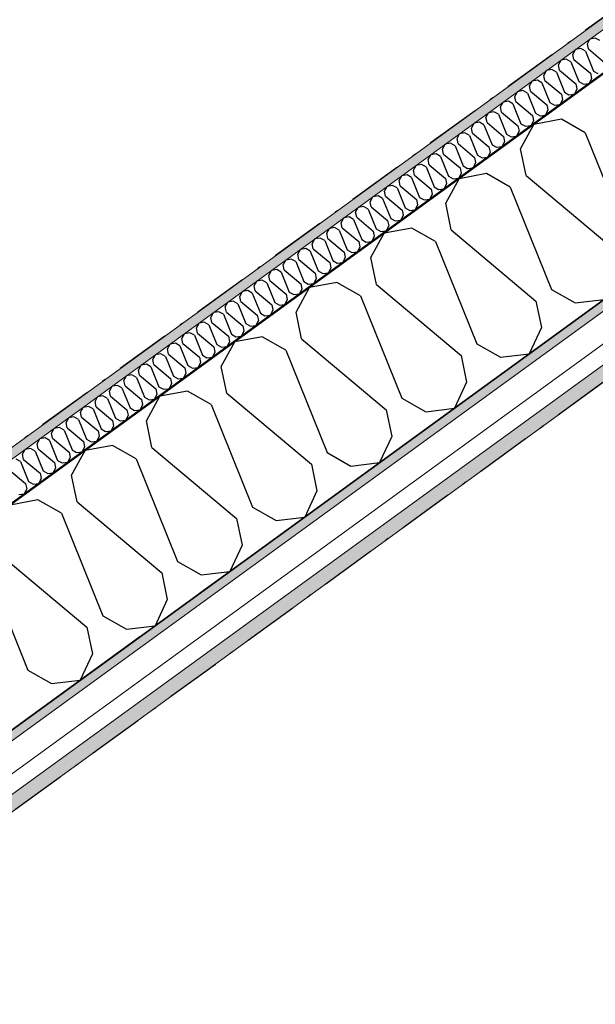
# Model space of a CAD drawing. Header units: millimetres. Extents: x -150 to 340869, y -1115 to 365939.
# Tile 179 of 193: x 330194 to 330975, y 336921 to 338256. Entities that reach past the tile are written whole.
import ezdxf
from ezdxf.enums import TextEntityAlignment as Align

# ---------------------------------------------------------------- set-up
doc = ezdxf.new("R2010")
doc.units = ezdxf.units.MM
doc.header["$LTSCALE"] = 0.5
doc.header["$MEASUREMENT"] = 0
for name, pattern in [('Akselinje', [1500, 1000, -200, 100, -200]), ('Over snittplan', [260, 150, -50, 10, -50]), ('PLINE', [0])]:
    doc.linetypes.add(name, pattern=pattern)
for name, color, linetype in [('232- Ikke-bærende yttervegger (Skravur)(Nye konstruksjoner)', 7, 'Continuous'), ('232- Ikke-bærende yttervegger(Nye konstruksjoner)', 7, 'Continuous'), ('255- Gulvoverflate(Nye konstruksjoner)', 7, 'Continuous'), ('82-- Modullinjer(Nye konstruksjoner)', 7, 'Continuous'), ('842-M___1_50 Målsetting bygning(Nye konstruksjoner)', 7, 'Continuous')]:
    doc.layers.add(name, color=color, linetype=linetype)
doc.layers.add('235- Utvendig kledning og overflate(Nye konstruksjoner)', color=7, linetype='Continuous', lineweight=0)
doc.layers.add('236- Innvendig kledning og overflate(Nye konstruksjoner)', color=7, linetype='Continuous', lineweight=0)
doc.styles.add('GENERATED_STYLE_2', font='arial.ttf')
doc.styles.add('GENERATED_STYLE_4', font='arial.ttf')
doc.dimstyles.new('GENERATED_STYLE__3', dxfattribs={"dimtxt": 100, "dimasz": 95, "dimexe": 0.18, "dimexo": 0.0625, "dimgap": 0, "dimtad": 1, "dimdec": 0, "dimzin": 0, "dimdsep": 46, "dimtxsty": 'GENERATED_STYLE_2', "dimblk": 'ARROWHEAD_6', "dimblk1": 'ARROWHEAD_6', "dimblk2": 'ARROWHEAD_6', "dimcen": 0.09, "dimse1": 1, "dimse2": 1, "dimclrd": 256, "dimclre": 256, "dimclrt": 256, "dimadec": 1, "dimazin": 0, "dimtfac": 1, "dimtdec": 4, "dimtmove": 0, "dimatfit": 3, "dimfxl": 1, "dimtolj": 1, "dimtzin": 0, "dimarcsym": 0})
pattern_1 = [(0, (0, 0), (0, 43.30127), [0, -25]), (0, (12.5, 21.65), (0, 43.30127), [0, -25])]

# ---------------------------------------------------------------- blocks, each defined once
blk = doc.blocks.new('*X57')
at = {"layer": '232- Ikke-bærende yttervegger (Skravur)(Nye konstruksjoner)', "linetype": 'PLINE'}
for p, q in [((330963.7, 338223.4), (330967.2, 338229.9)), ((330965.2, 338216.4), (330963.7, 338223.4)), ((330974.5, 338231.2), (330967.2, 338229.9)), ((330980.7, 338227.7), (330974.5, 338231.2)), ((330944.1, 338209.1), (330947.6, 338215.6)), ((330945.5, 338202.1), (330944.1, 338209.1)), ((330954.8, 338216.9), (330947.6, 338215.6)), ((330961, 338213.4), (330954.8, 338216.9)), ((330961, 338213.4), (330971.9, 338186.5)), ((330965.2, 338216.4), (330987.4, 338197.8)), ((330924.4, 338194.9), (330928, 338201.3)), ((330925.9, 338187.9), (330924.4, 338194.9)), ((330935.2, 338202.7), (330928, 338201.3)), ((330941.4, 338199.2), (330935.2, 338202.7)), ((330941.4, 338199.2), (330952.2, 338172.2)), ((330945.5, 338202.1), (330967.8, 338183.5)), ((330904.8, 338180.6), (330908.3, 338187)), ((330915.5, 338188.4), (330908.3, 338187)), ((330921.7, 338184.9), (330915.5, 338188.4)), ((330921.7, 338184.9), (330932.6, 338158)), ((330925.9, 338187.9), (330948.1, 338169.2)), ((330967.8, 338183.5), (330969.2, 338176.5)), ((330971.9, 338186.5), (330978.1, 338183)), ((330885.2, 338166.3), (330888.7, 338172.8)), ((330895.9, 338174.1), (330888.7, 338172.8)), ((330902.1, 338170.6), (330895.9, 338174.1)), ((330902.1, 338170.6), (330913, 338143.7)), ((330906.2, 338173.6), (330904.8, 338180.6)), ((330906.2, 338173.6), (330928.5, 338155)), ((330948.1, 338169.2), (330949.5, 338162.2)), ((330952.2, 338172.2), (330958.5, 338168.7)), ((330958.5, 338168.7), (330966, 338169.6)), ((330969.2, 338176.5), (330966, 338169.6)), ((330865.5, 338152.1), (330869, 338158.5)), ((330876.2, 338159.9), (330869, 338158.5)), ((330882.5, 338156.3), (330876.2, 338159.9)), ((330882.5, 338156.3), (330893.3, 338129.4)), ((330886.6, 338159.3), (330885.2, 338166.3)), ((330886.6, 338159.3), (330908.8, 338140.7)), ((330928.5, 338155), (330929.9, 338148)), ((330932.6, 338158), (330938.8, 338154.4)), ((330938.8, 338154.4), (330946.4, 338155.3)), ((330949.5, 338162.2), (330946.4, 338155.3)), ((330845.9, 338137.8), (330849.4, 338144.2)), ((330856.6, 338145.6), (330849.4, 338144.2)), ((330862.8, 338142.1), (330856.6, 338145.6)), ((330862.8, 338142.1), (330873.7, 338115.1)), ((330866.9, 338145.1), (330865.5, 338152.1)), ((330866.9, 338145.1), (330889.2, 338126.4)), ((330913, 338143.7), (330919.2, 338140.2)), ((330919.2, 338140.2), (330926.7, 338141.1)), ((330929.9, 338148), (330926.7, 338141.1)), ((330826.2, 338123.5), (330829.7, 338130)), ((330836.9, 338131.3), (330829.7, 338130)), ((330843.2, 338127.8), (330836.9, 338131.3)), ((330843.2, 338127.8), (330854, 338100.9)), ((330847.3, 338130.8), (330845.9, 338137.8)), ((330847.3, 338130.8), (330869.5, 338112.1)), ((330893.3, 338129.4), (330899.5, 338125.9)), ((330910.3, 338133.7), (330907.1, 338126.8)), ((330908.8, 338140.7), (330910.3, 338133.7)), ((330806.6, 338109.2), (330810.1, 338115.7)), ((330817.3, 338117), (330810.1, 338115.7)), ((330823.5, 338113.5), (330817.3, 338117)), ((330827.6, 338116.5), (330826.2, 338123.5)), ((330827.6, 338116.5), (330849.9, 338097.9)), ((330873.7, 338115.1), (330879.9, 338111.6)), ((330890.6, 338119.4), (330887.4, 338112.5)), ((330889.2, 338126.4), (330890.6, 338119.4)), ((330899.5, 338125.9), (330907.1, 338126.8)), ((330786.9, 338095), (330790.5, 338101.4)), ((330797.7, 338102.8), (330790.5, 338101.4)), ((330803.9, 338099.2), (330797.7, 338102.8)), ((330808, 338102.2), (330806.6, 338109.2)), ((330808, 338102.2), (330830.2, 338083.6)), ((330823.5, 338113.5), (330834.4, 338086.6)), ((330854, 338100.9), (330860.2, 338097.4)), ((330871, 338105.1), (330867.8, 338098.3)), ((330869.5, 338112.1), (330871, 338105.1)), ((330879.9, 338111.6), (330887.4, 338112.5)), ((330778, 338088.5), (330770.8, 338087.1)), ((330784.2, 338085), (330778, 338088.5)), ((330788.4, 338088), (330786.9, 338095)), ((330788.4, 338088), (330810.6, 338069.3)), ((330803.9, 338099.2), (330814.7, 338072.3)), ((330851.3, 338090.9), (330848.1, 338084)), ((330849.9, 338097.9), (330851.3, 338090.9)), ((330860.2, 338097.4), (330867.8, 338098.3)), ((330758.4, 338074.2), (330751.2, 338072.9)), ((330764.6, 338070.7), (330758.4, 338074.2)), ((330767.3, 338080.7), (330770.8, 338087.1)), ((330768.7, 338073.7), (330767.3, 338080.7)), ((330784.2, 338085), (330795.1, 338058.1)), ((330831.7, 338076.6), (330828.5, 338069.7)), ((330830.2, 338083.6), (330831.7, 338076.6)), ((330834.4, 338086.6), (330840.6, 338083.1)), ((330840.6, 338083.1), (330848.1, 338084)), ((330747.6, 338066.4), (330751.2, 338072.9)), ((330749.1, 338059.4), (330747.6, 338066.4)), ((330764.6, 338070.7), (330775.4, 338043.8)), ((330768.7, 338073.7), (330791, 338055.1)), ((330812, 338062.3), (330808.8, 338055.4)), ((330810.6, 338069.3), (330812, 338062.3)), ((330814.7, 338072.3), (330820.9, 338068.8)), ((330820.9, 338068.8), (330828.5, 338069.7)), ((330728, 338052.2), (330731.5, 338058.6)), ((330729.4, 338045.2), (330728, 338052.2)), ((330738.7, 338059.9), (330731.5, 338058.6)), ((330744.9, 338056.4), (330738.7, 338059.9)), ((330744.9, 338056.4), (330755.8, 338029.5)), ((330749.1, 338059.4), (330771.3, 338040.8)), ((330792.4, 338048.1), (330789.2, 338041.2)), ((330791, 338055.1), (330792.4, 338048.1)), ((330795.1, 338058.1), (330801.3, 338054.5)), ((330801.3, 338054.5), (330808.8, 338055.4)), ((330708.4, 338037.9), (330711.9, 338044.3)), ((330709.8, 338030.9), (330708.4, 338037.9)), ((330719.1, 338045.7), (330711.9, 338044.3)), ((330725.3, 338042.2), (330719.1, 338045.7)), ((330725.3, 338042.2), (330736.2, 338015.2)), ((330729.4, 338045.2), (330751.7, 338026.5)), ((330771.3, 338040.8), (330772.7, 338033.8)), ((330775.4, 338043.8), (330781.7, 338040.3)), ((330781.7, 338040.3), (330789.2, 338041.2)), ((330688.7, 338023.6), (330692.2, 338030)), ((330690.1, 338016.6), (330688.7, 338023.6)), ((330699.4, 338031.4), (330692.2, 338030)), ((330705.7, 338027.9), (330699.4, 338031.4)), ((330705.7, 338027.9), (330716.5, 338001)), ((330709.8, 338030.9), (330732, 338012.2)), ((330751.7, 338026.5), (330753.1, 338019.5)), ((330755.8, 338029.5), (330762, 338026)), ((330762, 338026), (330769.6, 338026.9)), ((330772.7, 338033.8), (330769.6, 338026.9)), ((330669.1, 338009.3), (330672.6, 338015.8)), ((330670.5, 338002.3), (330669.1, 338009.3)), ((330679.8, 338017.1), (330672.6, 338015.8)), ((330686, 338013.6), (330679.8, 338017.1)), ((330686, 338013.6), (330696.9, 337986.7)), ((330690.1, 338016.6), (330712.4, 337998)), ((330732, 338012.2), (330733.5, 338005.2)), ((330736.2, 338015.2), (330742.4, 338011.7)), ((330742.4, 338011.7), (330749.9, 338012.6)), ((330753.1, 338019.5), (330749.9, 338012.6)), ((330649.4, 337995.1), (330652.9, 338001.5)), ((330650.9, 337988.1), (330649.4, 337995.1)), ((330660.2, 338002.9), (330652.9, 338001.5)), ((330666.4, 337999.3), (330660.2, 338002.9)), ((330666.4, 337999.3), (330677.2, 337972.4)), ((330670.5, 338002.3), (330692.7, 337983.7)), ((330712.4, 337998), (330713.8, 337991)), ((330716.5, 338001), (330722.7, 337997.4)), ((330722.7, 337997.4), (330730.3, 337998.4)), ((330733.5, 338005.2), (330730.3, 337998.4)), ((330629.8, 337980.8), (330633.3, 337987.2)), ((330631.2, 337973.8), (330629.8, 337980.8)), ((330640.5, 337988.6), (330633.3, 337987.2)), ((330646.7, 337985.1), (330640.5, 337988.6)), ((330646.7, 337985.1), (330657.6, 337958.2)), ((330650.9, 337988.1), (330673.1, 337969.4)), ((330692.7, 337983.7), (330694.2, 337976.7)), ((330696.9, 337986.7), (330703.1, 337983.2)), ((330703.1, 337983.2), (330710.6, 337984.1)), ((330713.8, 337991), (330710.6, 337984.1)), ((330610.1, 337966.5), (330613.7, 337973)), ((330620.9, 337974.3), (330613.7, 337973)), ((330627.1, 337970.8), (330620.9, 337974.3)), ((330627.1, 337970.8), (330637.9, 337943.9)), ((330631.2, 337973.8), (330653.5, 337955.2)), ((330673.1, 337969.4), (330674.5, 337962.4)), ((330677.2, 337972.4), (330683.4, 337968.9)), ((330683.4, 337968.9), (330691, 337969.8)), ((330694.2, 337976.7), (330691, 337969.8)), ((330590.5, 337952.2), (330594, 337958.7)), ((330601.2, 337960), (330594, 337958.7)), ((330607.4, 337956.5), (330601.2, 337960)), ((330607.4, 337956.5), (330618.3, 337929.6)), ((330611.6, 337959.5), (330610.1, 337966.5)), ((330611.6, 337959.5), (330633.8, 337940.9)), ((330653.5, 337955.2), (330654.9, 337948.2)), ((330657.6, 337958.2), (330663.8, 337954.6)), ((330663.8, 337954.6), (330671.3, 337955.5)), ((330674.5, 337962.4), (330671.3, 337955.5)), ((330570.8, 337938), (330574.4, 337944.4)), ((330581.6, 337945.8), (330574.4, 337944.4)), ((330587.8, 337942.3), (330581.6, 337945.8)), ((330587.8, 337942.3), (330598.6, 337915.3)), ((330591.9, 337945.2), (330590.5, 337952.2)), ((330591.9, 337945.2), (330614.2, 337926.6)), ((330633.8, 337940.9), (330635.2, 337933.9)), ((330637.9, 337943.9), (330644.2, 337940.4)), ((330644.2, 337940.4), (330651.7, 337941.3)), ((330654.9, 337948.2), (330651.7, 337941.3)), ((330551.2, 337923.7), (330554.7, 337930.1)), ((330561.9, 337931.5), (330554.7, 337930.1)), ((330568.1, 337928), (330561.9, 337931.5)), ((330568.1, 337928), (330579, 337901.1)), ((330572.3, 337931), (330570.8, 337938)), ((330572.3, 337931), (330594.5, 337912.3)), ((330618.3, 337929.6), (330624.5, 337926.1)), ((330635.2, 337933.9), (330632, 337927)), ((330531.6, 337909.4), (330535.1, 337915.9)), ((330542.3, 337917.2), (330535.1, 337915.9)), ((330548.5, 337913.7), (330542.3, 337917.2)), ((330552.6, 337916.7), (330551.2, 337923.7)), ((330552.6, 337916.7), (330574.9, 337898.1)), ((330598.6, 337915.3), (330604.9, 337911.8)), ((330615.6, 337919.6), (330612.4, 337912.7)), ((330614.2, 337926.6), (330615.6, 337919.6)), ((330624.5, 337926.1), (330632, 337927)), ((330511.9, 337895.2), (330515.4, 337901.6)), ((330522.6, 337903), (330515.4, 337901.6)), ((330528.9, 337899.4), (330522.6, 337903)), ((330533, 337902.4), (330531.6, 337909.4)), ((330533, 337902.4), (330555.2, 337883.8)), ((330548.5, 337913.7), (330559.4, 337886.8)), ((330579, 337901.1), (330585.2, 337897.5)), ((330595.9, 337905.3), (330592.8, 337898.4)), ((330594.5, 337912.3), (330595.9, 337905.3)), ((330604.9, 337911.8), (330612.4, 337912.7)), ((330492.3, 337880.9), (330495.8, 337887.3)), ((330503, 337888.7), (330495.8, 337887.3)), ((330509.2, 337885.2), (330503, 337888.7)), ((330513.3, 337888.2), (330511.9, 337895.2)), ((330513.3, 337888.2), (330535.6, 337869.5)), ((330528.9, 337899.4), (330539.7, 337872.5)), ((330576.3, 337891.1), (330573.1, 337884.2)), ((330574.9, 337898.1), (330576.3, 337891.1)), ((330585.2, 337897.5), (330592.8, 337898.4)), ((330483.4, 337874.4), (330476.1, 337873.1)), ((330489.6, 337870.9), (330483.4, 337874.4)), ((330493.7, 337873.9), (330492.3, 337880.9)), ((330493.7, 337873.9), (330515.9, 337855.2)), ((330509.2, 337885.2), (330520.1, 337858.2)), ((330556.7, 337876.8), (330553.5, 337869.9)), ((330555.2, 337883.8), (330556.7, 337876.8)), ((330559.4, 337886.8), (330565.6, 337883.3)), ((330565.6, 337883.3), (330573.1, 337884.2)), ((330472.6, 337866.6), (330476.1, 337873.1)), ((330474.1, 337859.6), (330472.6, 337866.6)), ((330489.6, 337870.9), (330500.4, 337844)), ((330537, 337862.5), (330533.8, 337855.6)), ((330535.6, 337869.5), (330537, 337862.5)), ((330539.7, 337872.5), (330545.9, 337869)), ((330545.9, 337869), (330553.5, 337869.9)), ((330453, 337852.3), (330456.5, 337858.8)), ((330454.4, 337845.3), (330453, 337852.3)), ((330463.7, 337860.1), (330456.5, 337858.8)), ((330469.9, 337856.6), (330463.7, 337860.1)), ((330469.9, 337856.6), (330480.8, 337829.7)), ((330474.1, 337859.6), (330496.3, 337841)), ((330517.4, 337848.2), (330514.2, 337841.4)), ((330515.9, 337855.2), (330517.4, 337848.2)), ((330520.1, 337858.2), (330526.3, 337854.7)), ((330526.3, 337854.7), (330533.8, 337855.6)), ((330433.3, 337838.1), (330436.9, 337844.5)), ((330434.8, 337831.1), (330433.3, 337838.1)), ((330444.1, 337845.9), (330436.9, 337844.5)), ((330450.3, 337842.3), (330444.1, 337845.9)), ((330450.3, 337842.3), (330461.1, 337815.4)), ((330454.4, 337845.3), (330476.7, 337826.7)), ((330497.7, 337834), (330494.5, 337827.1)), ((330496.3, 337841), (330497.7, 337834)), ((330500.4, 337844), (330506.6, 337840.5)), ((330506.6, 337840.5), (330514.2, 337841.4)), ((330413.7, 337823.8), (330417.2, 337830.2)), ((330415.1, 337816.8), (330413.7, 337823.8)), ((330424.4, 337831.6), (330417.2, 337830.2)), ((330430.6, 337828.1), (330424.4, 337831.6)), ((330430.6, 337828.1), (330441.5, 337801.2)), ((330434.8, 337831.1), (330457, 337812.4)), ((330476.7, 337826.7), (330478.1, 337819.7)), ((330480.8, 337829.7), (330487, 337826.2)), ((330487, 337826.2), (330494.5, 337827.1)), ((330394.1, 337809.5), (330397.6, 337816)), ((330395.5, 337802.5), (330394.1, 337809.5)), ((330404.8, 337817.3), (330397.6, 337816)), ((330411, 337813.8), (330404.8, 337817.3)), ((330411, 337813.8), (330421.9, 337786.9)), ((330415.1, 337816.8), (330437.4, 337798.2)), ((330457, 337812.4), (330458.4, 337805.4)), ((330461.1, 337815.4), (330467.4, 337811.9)), ((330467.4, 337811.9), (330474.9, 337812.8)), ((330478.1, 337819.7), (330474.9, 337812.8)), ((330374.4, 337795.3), (330377.9, 337801.7)), ((330375.8, 337788.3), (330374.4, 337795.3)), ((330385.1, 337803.1), (330377.9, 337801.7)), ((330391.4, 337799.5), (330385.1, 337803.1)), ((330391.4, 337799.5), (330402.2, 337772.6)), ((330395.5, 337802.5), (330417.7, 337783.9)), ((330437.4, 337798.2), (330438.8, 337791.2)), ((330441.5, 337801.2), (330447.7, 337797.6)), ((330447.7, 337797.6), (330455.3, 337798.5)), ((330458.4, 337805.4), (330455.3, 337798.5)), ((330354.8, 337781), (330358.3, 337787.4)), ((330356.2, 337774), (330354.8, 337781)), ((330365.5, 337788.8), (330358.3, 337787.4)), ((330371.7, 337785.3), (330365.5, 337788.8)), ((330371.7, 337785.3), (330382.6, 337758.3)), ((330375.8, 337788.3), (330398.1, 337769.6)), ((330417.7, 337783.9), (330419.2, 337776.9)), ((330421.9, 337786.9), (330428.1, 337783.4)), ((330428.1, 337783.4), (330435.6, 337784.3)), ((330438.8, 337791.2), (330435.6, 337784.3)), ((330335.1, 337766.7), (330338.6, 337773.1)), ((330345.9, 337774.5), (330338.6, 337773.1)), ((330352.1, 337771), (330345.9, 337774.5)), ((330352.1, 337771), (330362.9, 337744.1)), ((330356.2, 337774), (330378.4, 337755.3)), ((330398.1, 337769.6), (330399.5, 337762.6)), ((330402.2, 337772.6), (330408.4, 337769.1)), ((330408.4, 337769.1), (330416, 337770)), ((330419.2, 337776.9), (330416, 337770)), ((330315.5, 337752.4), (330319, 337758.9)), ((330326.2, 337760.2), (330319, 337758.9)), ((330332.4, 337756.7), (330326.2, 337760.2)), ((330332.4, 337756.7), (330343.3, 337729.8)), ((330336.5, 337759.7), (330335.1, 337766.7)), ((330336.5, 337759.7), (330358.8, 337741.1)), ((330378.4, 337755.3), (330379.9, 337748.3)), ((330382.6, 337758.3), (330388.8, 337754.8)), ((330388.8, 337754.8), (330396.3, 337755.7)), ((330399.5, 337762.6), (330396.3, 337755.7)), ((330295.8, 337738.2), (330299.4, 337744.6)), ((330306.6, 337746), (330299.4, 337744.6)), ((330312.8, 337742.4), (330306.6, 337746)), ((330312.8, 337742.4), (330323.6, 337715.5)), ((330316.9, 337745.4), (330315.5, 337752.4)), ((330316.9, 337745.4), (330339.2, 337726.8)), ((330358.8, 337741.1), (330360.2, 337734.1)), ((330362.9, 337744.1), (330369.1, 337740.5)), ((330369.1, 337740.5), (330376.7, 337741.5)), ((330379.9, 337748.3), (330376.7, 337741.5)), ((330276.2, 337723.9), (330279.7, 337730.3)), ((330286.9, 337731.7), (330279.7, 337730.3)), ((330293.1, 337728.2), (330286.9, 337731.7)), ((330293.1, 337728.2), (330304, 337701.3)), ((330297.3, 337731.2), (330295.8, 337738.2)), ((330297.3, 337731.2), (330319.5, 337712.5)), ((330339.2, 337726.8), (330340.6, 337719.8)), ((330343.3, 337729.8), (330349.5, 337726.3)), ((330349.5, 337726.3), (330357, 337727.2)), ((330360.2, 337734.1), (330357, 337727.2)), ((330256.5, 337709.6), (330260.1, 337716.1)), ((330267.3, 337717.4), (330260.1, 337716.1)), ((330273.5, 337713.9), (330267.3, 337717.4)), ((330273.5, 337713.9), (330284.3, 337687)), ((330277.6, 337716.9), (330276.2, 337723.9)), ((330277.6, 337716.9), (330299.9, 337698.3)), ((330323.6, 337715.5), (330329.8, 337712)), ((330340.6, 337719.8), (330337.4, 337712.9)), ((330236.9, 337695.4), (330240.4, 337701.8)), ((330247.6, 337703.1), (330240.4, 337701.8)), ((330253.8, 337699.6), (330247.6, 337703.1)), ((330258, 337702.6), (330256.5, 337709.6)), ((330258, 337702.6), (330280.2, 337684)), ((330304, 337701.3), (330310.2, 337697.7)), ((330320.9, 337705.5), (330317.7, 337698.6)), ((330319.5, 337712.5), (330320.9, 337705.5)), ((330329.8, 337712), (330337.4, 337712.9)), ((330217.3, 337681.1), (330220.8, 337687.5)), ((330228, 337688.9), (330220.8, 337687.5)), ((330234.2, 337685.4), (330228, 337688.9)), ((330238.3, 337688.4), (330236.9, 337695.4)), ((330238.3, 337688.4), (330260.6, 337669.7)), ((330253.8, 337699.6), (330264.7, 337672.7)), ((330284.3, 337687), (330290.6, 337683.5)), ((330301.3, 337691.3), (330298.1, 337684.4)), ((330299.9, 337698.3), (330301.3, 337691.3)), ((330310.2, 337697.7), (330317.7, 337698.6)), ((330208.3, 337674.6), (330201.1, 337673.2)), ((330214.6, 337671.1), (330208.3, 337674.6)), ((330218.7, 337674.1), (330217.3, 337681.1)), ((330218.7, 337674.1), (330240.9, 337655.4)), ((330234.2, 337685.4), (330245.1, 337658.4)), ((330281.6, 337677), (330278.5, 337670.1)), ((330280.2, 337684), (330281.6, 337677)), ((330290.6, 337683.5), (330298.1, 337684.4)), ((330194.9, 337656.8), (330188.7, 337660.3)), ((330197.6, 337666.8), (330201.1, 337673.2)), ((330199, 337659.8), (330197.6, 337666.8)), ((330214.6, 337671.1), (330225.4, 337644.2)), ((330262, 337662.7), (330258.8, 337655.8)), ((330260.6, 337669.7), (330262, 337662.7)), ((330264.7, 337672.7), (330270.9, 337669.2)), ((330270.9, 337669.2), (330278.5, 337670.1)), ((330194.9, 337656.8), (330205.8, 337629.9)), ((330199, 337659.8), (330221.3, 337641.2)), ((330242.4, 337648.4), (330239.2, 337641.5)), ((330240.9, 337655.4), (330242.4, 337648.4)), ((330245.1, 337658.4), (330251.3, 337654.9)), ((330251.3, 337654.9), (330258.8, 337655.8)), ((330179.4, 337645.5), (330201.6, 337626.9)), ((330222.7, 337634.2), (330219.5, 337627.3)), ((330221.3, 337641.2), (330222.7, 337634.2)), ((330225.4, 337644.2), (330231.6, 337640.6)), ((330231.6, 337640.6), (330239.2, 337641.5)), ((330201.6, 337626.9), (330203.1, 337619.9)), ((330205.8, 337629.9), (330212, 337626.4)), ((330212, 337626.4), (330219.5, 337627.3)), ((330192.3, 337612.1), (330199.9, 337613)), ((330203.1, 337619.9), (330199.9, 337613))]:
    blk.add_line(p, q, dxfattribs=at)
blk = doc.blocks.new('*X60')
at = {"layer": '232- Ikke-bærende yttervegger (Skravur)(Nye konstruksjoner)', "linetype": 'PLINE'}
for p, q in [((330873.1, 338080.8), (330891.3, 338114.1)), ((330928.5, 338121.1), (330891.3, 338114.1)), ((330960.6, 338102.9), (330928.5, 338121.1)), ((330960.6, 338102.9), (331016.7, 337963.9)), ((330880.5, 338044.7), (330873.1, 338080.8)), ((330827, 338047.4), (330789.8, 338040.4)), ((330859.1, 338029.2), (330827, 338047.4)), ((330771.6, 338007.1), (330789.8, 338040.4)), ((330880.5, 338044.7), (330995.4, 337948.4)), ((330859.1, 338029.2), (330915.2, 337890.1)), ((330779, 337970.9), (330771.6, 338007.1)), ((330725.5, 337973.6), (330688.3, 337966.6)), ((330757.7, 337955.4), (330725.5, 337973.6)), ((330779, 337970.9), (330893.9, 337874.6)), ((330670.1, 337933.4), (330688.3, 337966.6)), ((330757.7, 337955.4), (330813.7, 337816.4)), ((330677.5, 337897.2), (330670.1, 337933.4)), ((330568.6, 337859.6), (330586.8, 337892.9)), ((330624, 337899.9), (330586.8, 337892.9)), ((330656.2, 337881.7), (330624, 337899.9)), ((330677.5, 337897.2), (330792.4, 337800.9)), ((330915.2, 337890.1), (330947.4, 337871.9)), ((330656.2, 337881.7), (330712.2, 337742.6)), ((330893.9, 337874.6), (330901.3, 337838.5)), ((330947.4, 337871.9), (330986.3, 337876.6)), ((330576, 337823.5), (330568.6, 337859.6)), ((330901.3, 337838.5), (330884.8, 337802.9)), ((330522.6, 337826.2), (330485.3, 337819.1)), ((330554.7, 337808), (330522.6, 337826.2)), ((330576, 337823.5), (330690.9, 337727.1)), ((330467.1, 337785.9), (330485.3, 337819.1)), ((330554.7, 337808), (330610.8, 337668.9)), ((330813.7, 337816.4), (330845.9, 337798.2)), ((330792.4, 337800.9), (330799.8, 337764.7)), ((330845.9, 337798.2), (330884.8, 337802.9)), ((330474.5, 337749.7), (330467.1, 337785.9)), ((330799.8, 337764.7), (330783.3, 337729.1)), ((330365.6, 337712.1), (330383.8, 337745.4)), ((330421.1, 337752.4), (330383.8, 337745.4)), ((330453.2, 337734.2), (330421.1, 337752.4)), ((330474.5, 337749.7), (330589.4, 337653.4)), ((330712.2, 337742.6), (330744.4, 337724.4)), ((330453.2, 337734.2), (330509.3, 337595.2)), ((330690.9, 337727.1), (330698.3, 337691)), ((330744.4, 337724.4), (330783.3, 337729.1)), ((330373, 337676), (330365.6, 337712.1)), ((330698.3, 337691), (330681.8, 337655.4)), ((330319.6, 337678.7), (330282.3, 337671.7)), ((330351.7, 337660.5), (330319.6, 337678.7)), ((330373, 337676), (330487.9, 337579.7)), ((330264.1, 337638.4), (330282.3, 337671.7)), ((330351.7, 337660.5), (330407.8, 337521.4)), ((330610.8, 337668.9), (330642.9, 337650.7)), ((330589.4, 337653.4), (330596.8, 337617.2)), ((330642.9, 337650.7), (330681.8, 337655.4)), ((330271.5, 337602.2), (330264.1, 337638.4)), ((330596.8, 337617.2), (330580.3, 337581.6)), ((330218.1, 337604.9), (330180.8, 337597.9)), ((330250.2, 337586.7), (330218.1, 337604.9)), ((330271.5, 337602.2), (330386.4, 337505.9)), ((330509.3, 337595.2), (330541.4, 337577)), ((330250.2, 337586.7), (330306.3, 337447.7)), ((330541.4, 337577), (330580.3, 337581.6)), ((330487.9, 337579.7), (330495.3, 337543.5)), ((330495.3, 337543.5), (330478.8, 337507.9)), ((330170, 337528.5), (330284.9, 337432.2)), ((330407.8, 337521.4), (330439.9, 337503.2)), ((330148.7, 337513), (330204.8, 337373.9)), ((330386.4, 337505.9), (330393.8, 337469.8)), ((330439.9, 337503.2), (330478.8, 337507.9)), ((330393.8, 337469.8), (330377.3, 337434.2)), ((330306.3, 337447.7), (330338.4, 337429.5)), ((330338.4, 337429.5), (330377.3, 337434.2)), ((330284.9, 337432.2), (330292.3, 337396)), ((330292.3, 337396), (330275.8, 337360.4)), ((330204.8, 337373.9), (330236.9, 337355.7)), ((330236.9, 337355.7), (330275.8, 337360.4))]:
    blk.add_line(p, q, dxfattribs=at)
blk = doc.blocks.new('Standard grid marker[17]', base_point=(340226.8, 344590.2))
at = {"layer": '82-- Modullinjer(Nye konstruksjoner)', "linetype": 'Akselinje'}
blk.add_line((340065, 344472.7), (321745.9, 331163), dxfattribs=at)
at = {"layer": '82-- Modullinjer(Nye konstruksjoner)', "style": 'GENERATED_STYLE_4'}
for tag, p in [('AC_MarkerText_1_0', (340327.9, 344717.4)), ('AC_MarkerText_1_1', (321483, 331025.7))]:
    blk.add_attdef(tag, text='', height=100, rotation=360, dxfattribs=at).set_placement(p, align=Align.TOP_CENTER)
blk = doc.blocks.new('*D138')
at = {"layer": '842-M___1_50 Målsetting bygning(Nye konstruksjoner)', "linetype": 'PLINE'}
for p, q in [((334726, 337746.4), (334748.1, 337886.1)), ((334737, 337816.2), (328976.9, 333631.2)), ((328921.8, 333707.1), (329032, 333555.4)), ((328965.8, 333561.4), (328987.9, 333701.1)), ((328976.9, 333631.2), (327520.6, 332573.2))]:
    blk.add_line(p, q, dxfattribs=at)
at = {"layer": '842-M___1_50 Målsetting bygning(Nye konstruksjoner)', "insert": (331706.4, 335639.1), "char_height": 100, "attachment_point": 7, "rotation": 36, "style": 'GENERATED_STYLE_2'}
blk.add_mtext('\\A1;{\\pql;\\fArial|b0|i0|c0|p0;\\W1.000000;7\xa0120}', dxfattribs=at)
blk = doc.blocks.new('ARROWHEAD_6')
at = {"linetype": 'Continuous'}
for p, q in [((-0.5, -0.5), (0.5, 0.5)), ((0, 0), (-1, 0))]:
    blk.add_line(p, q, dxfattribs=at)
blk = doc.blocks.new('*D140')
at = {"layer": '842-M___1_50 Målsetting bygning(Nye konstruksjoner)', "linetype": 'PLINE'}
for p, q in [((336762.4, 338584.4), (336652.1, 338736)), ((336696.2, 338590.4), (336718.3, 338730)), ((336707.2, 338660.2), (336767.9, 338704.3)), ((327727.2, 332135.8), (336707.2, 338660.2)), ((327782.3, 332060), (327672.1, 332211.6)), ((327738.2, 332205.6), (327716.1, 332066)), ((327666.5, 332091.7), (327727.2, 332135.8))]:
    blk.add_line(p, q, dxfattribs=at)
at = {"layer": '842-M___1_50 Målsetting bygning(Nye konstruksjoner)', "insert": (332039.9, 335293.9), "char_height": 100, "attachment_point": 7, "rotation": 36, "style": 'GENERATED_STYLE_2'}
blk.add_mtext('\\A1;{\\pql;\\fArial|b0|i0|c0|p0;\\W1.000000;11\xa0100}', dxfattribs=at)

msp = doc.modelspace()

# ---------------------------------------------------------------- hatches: boundary and pattern name
at = {"layer": '232- Ikke-bærende yttervegger (Skravur)(Nye konstruksjoner)', "linetype": 'Continuous'}
h = msp.add_hatch(dxfattribs=at)
h.set_pattern_fill('Prikker_tett', color=256, style=0, pattern_type=2)
h.set_pattern_definition(pattern_1)
h.paths.add_polyline_path([(334597.5, 340883.5), (326264.7, 334829.3), (326272.3, 334818.8), (334605.2, 340873)])
msp.add_hatch(color=256, dxfattribs=at).paths.add_polyline_path([(334682.7, 340870), (326251.2, 334744.1), (326251.8, 334743.3), (334683.3, 340869.2)])
h = msp.add_hatch(dxfattribs=at)
h.set_pattern_fill('Prikker_tett', color=256, style=0, pattern_type=2)
h.set_pattern_definition(pattern_1)
h.paths.add_polyline_path([(326196.1, 334396.3), (326203.1, 334386.6), (335037.6, 340805.2), (335030.5, 340814.9)])
h = msp.add_hatch(dxfattribs=at)
h.set_pattern_fill('Skrålinjer_2', color=256, style=0, pattern_type=2)
h.set_pattern_definition([(81, (0, 0), (-79.015067, 12.514757), [80, 0])])
h.paths.add_polyline_path([(335129.7, 340799.2), (326180.4, 334297.1), (326191.5, 334281.7), (335140.9, 340783.8)])

# ---------------------------------------------------------------- linework, layer by layer
at = {"layer": '232- Ikke-bærende yttervegger(Nye konstruksjoner)', "linetype": 'PLINE'}
for p, q in [((334684.1, 340869.8), (326251, 334742.7)), ((334682.7, 340870), (326251.2, 334744.1)), ((326396.7, 334542.1), (334829.9, 340669.1))]:
    msp.add_line(p, q, dxfattribs=at)
at = {"layer": '232- Ikke-bærende yttervegger(Nye konstruksjoner)', "linetype": 'Over snittplan', "flags": 128}
for points in [[(334597.5, 340883.5), (326264.7, 334829.3)], [(326191.5, 334281.7), (335140.9, 340783.8)]]:
    msp.add_lwpolyline(points, dxfattribs=at)
at = {"layer": '235- Utvendig kledning og overflate(Nye konstruksjoner)', "linetype": 'PLINE'}
for p, q in [((326203.1, 334386.6), (335037.6, 340805.2)), ((326199, 334310.6), (335111.1, 340785.7)), ((326214.6, 334350.4), (335068.5, 340783.1))]:
    msp.add_line(p, q, dxfattribs=at)
at = {"layer": '235- Utvendig kledning og overflate(Nye konstruksjoner)', "linetype": 'PLINE', "flags": 128}
msp.add_lwpolyline([(326176.2, 334270.6), (335156.2, 340795)], dxfattribs=at)
at = {"layer": '236- Innvendig kledning og overflate(Nye konstruksjoner)', "linetype": 'PLINE'}
msp.add_line((334615.7, 340880.6), (326261.8, 334811.1), dxfattribs=at)
at = {"layer": '236- Innvendig kledning og overflate(Nye konstruksjoner)', "linetype": 'PLINE', "flags": 128}
msp.add_lwpolyline([(334597.5, 340883.5), (326264.7, 334829.3)], dxfattribs=at)
at = {"layer": '255- Gulvoverflate(Nye konstruksjoner)', "linetype": 'PLINE', "flags": 128}
msp.add_lwpolyline([(308450.9, 354357.8), (312050.9, 354357.8), (325191, 354357.8), (332914.5, 343727.4), (335030.5, 340814.9), (326196.1, 334396.3), (323365.9, 338291.7), (321018.9, 341522.1), (319627, 343437.8), (314670.9, 343437.8), (308450.9, 343437.8), (308450.9, 349447.8), (312260.9, 349447.8), (312260.9, 352047.8), (308450.9, 352047.8)], close=True, dxfattribs=at)
msp.add_lwpolyline([(308450.9, 354357.8), (312050.9, 354357.8), (325191, 354357.8), (332914.5, 343727.4), (335030.5, 340814.9), (326196.1, 334396.3), (323365.9, 338291.7), (321018.9, 341522.1), (319627, 343437.8), (314670.9, 343437.8), (308450.9, 343437.8), (308450.9, 349447.8), (312260.9, 349447.8), (312260.9, 352047.8), (308450.9, 352047.8)], close=True, dxfattribs=at)

# ---------------------------------------------------------------- block references
at = {"layer": '232- Ikke-bærende yttervegger(Nye konstruksjoner)'}
for name in ['*X57', '*X60']:
    msp.add_blockref(name, (0, 0), dxfattribs=at)
at = {"layer": '82-- Modullinjer(Nye konstruksjoner)', "linetype": 'PLINE'}
msp.add_blockref('Standard grid marker[17]', (340226.8, 344590.2), dxfattribs=at)

# ---------------------------------------------------------------- dimensions: what is measured, and where the dimension line sits
at = {"layer": '842-M___1_50 Målsetting bygning(Nye konstruksjoner)', "linetype": 'Continuous'}
for base, p1, p2, angle, picture, middle in [((336707.2, 338660.2), (325788.8, 334803.8), (334768.9, 341328.2), 36, '*D140', (332180.1, 335457.5)), ((328976.9, 333631.2), (335220.5, 337150.8), (329460.4, 332965.8), 216, '*D138', (331815.8, 335780.3))]:
    dim = msp.add_linear_dim(base=base, p1=p1, p2=p2, angle=angle, dimstyle='GENERATED_STYLE__3', dxfattribs=at)
    dim.commit()
    dim.dimension.update_dxf_attribs({"geometry": picture, "text_midpoint": middle, "dimtype": 160, "text_rotation": 36})

doc.saveas('drawing.dxf')
